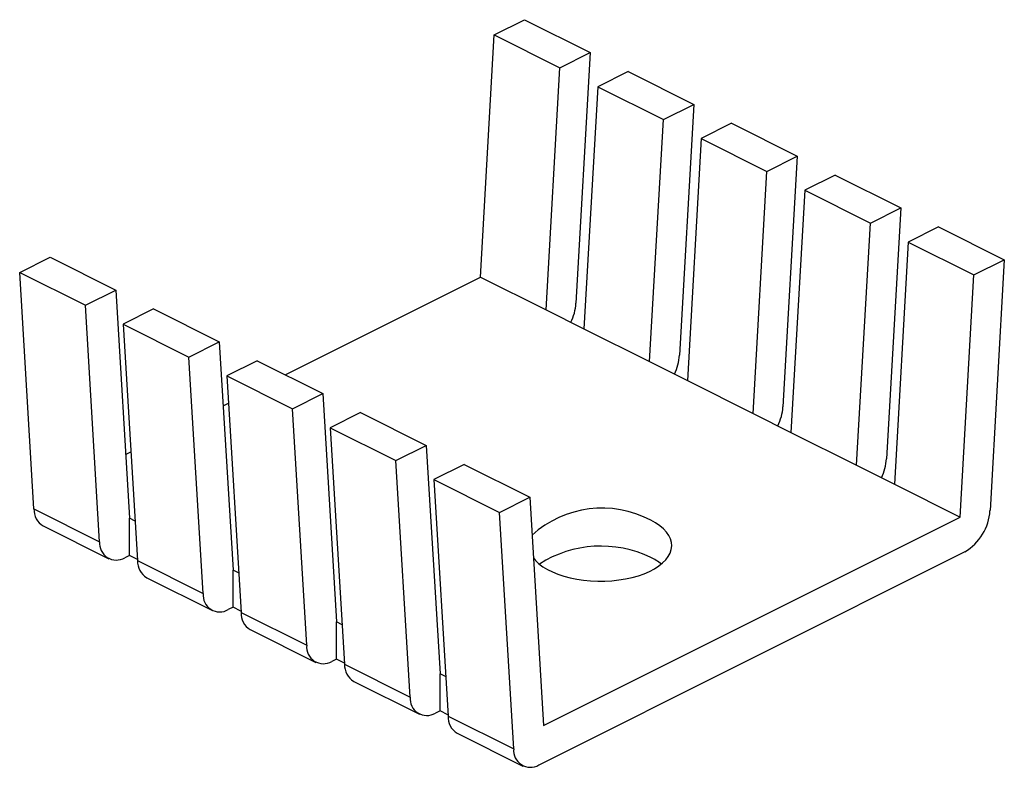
# Model space of a CAD drawing. Extents: x 0 to 142, y 0 to 126.
import ezdxf

# ---------------------------------------------------------------- set-up
doc = ezdxf.new("R2010")
doc.units = 0
doc.layers.get('0').update_dxf_attribs({"linetype": 'CONTINUOUS'})

msp = doc.modelspace()

# ---------------------------------------------------------------- linework, layer by layer
at = {"color": 7, "linetype": 'CONTINUOUS'}
for p, q in [((127.894, 125.501), (128.745, 125.926)), ((128.745, 125.926), (130.583, 125.007)), ((127.507, 118.725), (127.894, 125.501)), ((127.894, 125.501), (129.732, 124.581)), ((129.732, 124.581), (130.583, 125.007)), ((130.583, 125.007), (130.182, 117.989)), ((129.346, 117.806), (129.732, 124.581)), ((131.644, 124.476), (130.793, 124.051)), ((131.644, 124.476), (133.482, 123.557)), ((130.793, 124.051), (130.406, 117.276)), ((130.793, 124.051), (132.631, 123.132)), ((132.631, 123.132), (133.482, 123.557)), ((133.482, 123.557), (133.082, 116.54)), ((132.245, 116.357), (132.631, 123.132)), ((134.543, 123.027), (133.692, 122.601)), ((134.543, 123.027), (136.381, 122.108)), ((133.692, 122.601), (133.305, 115.826)), ((133.692, 122.601), (135.531, 121.682)), ((135.531, 121.682), (136.381, 122.108)), ((136.381, 122.108), (135.981, 115.09)), ((135.144, 114.907), (135.531, 121.682)), ((137.442, 121.577), (136.591, 121.152)), ((137.442, 121.577), (139.28, 120.658)), ((136.591, 121.152), (136.205, 114.377)), ((136.591, 121.152), (138.43, 120.233)), ((138.43, 120.233), (139.28, 120.658)), ((139.28, 120.658), (138.88, 113.641)), ((138.043, 113.458), (138.43, 120.233)), ((140.341, 120.128), (139.49, 119.702)), ((140.341, 120.128), (142.18, 119.208)), ((139.49, 119.702), (139.104, 112.927)), ((139.49, 119.702), (141.329, 118.783)), ((114.602, 118.855), (115.453, 119.28)), ((115.453, 119.28), (117.292, 118.361)), ((141.329, 118.783), (142.18, 119.208)), ((142.18, 119.208), (141.779, 112.191)), ((114.602, 118.855), (116.441, 117.936)), ((115.003, 112.238), (114.602, 118.855)), ((122.035, 115.989), (127.507, 118.725)), ((127.507, 118.725), (129.346, 117.806)), ((140.942, 112.008), (141.329, 118.783)), ((116.441, 117.936), (117.292, 118.361)), ((117.292, 118.361), (117.678, 111.973)), ((116.841, 111.319), (116.441, 117.936)), ((118.352, 117.831), (117.502, 117.405)), ((118.352, 117.831), (120.191, 116.911)), ((129.346, 117.806), (130.406, 117.276)), ((117.502, 117.405), (119.34, 116.486)), ((117.502, 117.405), (117.902, 110.788)), ((130.406, 117.276), (132.245, 116.357)), ((119.34, 116.486), (120.191, 116.911)), ((120.191, 116.911), (120.577, 110.523)), ((119.741, 109.869), (119.34, 116.486)), ((121.251, 116.381), (120.401, 115.956)), ((121.251, 116.381), (123.09, 115.462)), ((132.245, 116.357), (133.305, 115.826)), ((120.401, 115.956), (122.239, 115.037)), ((120.401, 115.956), (120.801, 109.339)), ((133.305, 115.826), (135.144, 114.907)), ((122.239, 115.037), (123.09, 115.462)), ((123.09, 115.462), (123.477, 109.073)), ((120.299, 115.121), (120.447, 115.195)), ((122.64, 108.42), (122.239, 115.037)), ((124.151, 114.932), (123.3, 114.506)), ((124.151, 114.932), (125.989, 114.012)), ((135.144, 114.907), (136.205, 114.377)), ((123.3, 114.506), (125.138, 113.587)), ((123.3, 114.506), (123.7, 107.889)), ((136.205, 114.377), (138.043, 113.458)), ((125.138, 113.587), (125.989, 114.012)), ((125.989, 114.012), (126.376, 107.624)), ((117.57, 113.757), (117.718, 113.831)), ((125.539, 106.97), (125.138, 113.587)), ((127.05, 113.482), (126.199, 113.057)), ((127.05, 113.482), (128.888, 112.563)), ((138.043, 113.458), (139.104, 112.927)), ((126.199, 113.057), (128.037, 112.137)), ((126.199, 113.057), (126.599, 106.44)), ((139.104, 112.927), (140.942, 112.008)), ((128.037, 112.137), (128.888, 112.563)), ((128.888, 112.563), (129.275, 106.174)), ((115.003, 112.238), (116.841, 111.319)), ((117.835, 111.894), (117.678, 111.973)), ((117.678, 110.933), (117.678, 111.973)), ((128.438, 105.52), (128.037, 112.137)), ((129.275, 106.174), (140.942, 112.008)), ((115.261, 111.758), (117.099, 110.839)), ((117.678, 110.933), (117.547, 110.868)), ((117.9, 110.823), (117.678, 110.933)), ((141.074, 111.035), (129.143, 105.069)), ((117.902, 110.788), (119.741, 109.869)), ((118.16, 110.309), (119.999, 109.39)), ((120.734, 110.445), (120.577, 110.523)), ((120.577, 109.484), (120.577, 110.523)), ((120.577, 109.484), (120.446, 109.418)), ((120.799, 109.373), (120.577, 109.484)), ((120.801, 109.339), (122.64, 108.42)), ((123.633, 108.995), (123.477, 109.073)), ((123.477, 108.034), (123.477, 109.073)), ((121.059, 108.859), (122.898, 107.94)), ((123.477, 108.034), (123.345, 107.968)), ((123.698, 107.923), (123.477, 108.034)), ((123.7, 107.889), (125.539, 106.97)), ((126.376, 106.585), (126.376, 107.624)), ((126.533, 107.545), (126.376, 107.624)), ((123.958, 107.41), (125.797, 106.49)), ((126.376, 106.585), (126.244, 106.519)), ((126.597, 106.474), (126.376, 106.585)), ((126.599, 106.44), (128.438, 105.52)), ((126.858, 105.96), (128.696, 105.041))]:
    msp.add_line(p, q, dxfattribs=at)
msp.add_lwpolyline([(128.991, 110.864), (129.053, 110.79), (129.146, 110.702), (129.257, 110.619), (129.383, 110.541), (129.524, 110.471), (129.678, 110.408), (129.844, 110.353), (130.021, 110.306), (130.205, 110.269), (130.397, 110.24), (130.592, 110.222), (130.791, 110.213), (130.99, 110.214), (131.189, 110.226), (131.383, 110.247), (131.573, 110.277), (131.756, 110.317), (131.93, 110.366), (132.093, 110.423), (132.244, 110.488), (132.382, 110.56), (132.504, 110.639), (132.61, 110.723), (132.699, 110.813), (132.769, 110.906), (132.821, 111.002), (132.853, 111.1), (132.866, 111.2), (132.858, 111.3), (132.831, 111.398), (132.784, 111.495), (132.718, 111.589), (132.634, 111.68), (132.532, 111.765), (132.414, 111.846), (132.28, 111.92), (132.28, 111.92)], dxfattribs=at)
for centre, radius, start, end in [((128.725, 118.093), 1.461, 334.2611, 355.9296), ((131.624, 116.643), 1.461, 334.2611, 355.9296), ((134.523, 115.194), 1.461, 334.2611, 355.9296), ((137.422, 113.744), 1.461, 334.2611, 355.9296), ((130.914, 109.329), 2.929, 62.2045, 132.0569), ((115.541, 112.218), 0.539, 177.9247, 238.6414), ((140.339, 112.276), 1.442, 300.6126, 356.6345), ((117.31, 111.274), 0.47, 174.5389, 300.2406), ((130.888, 107.959), 3.236, 64.5242, 122.3472), ((131.608, 109.499), 1.536, 50.9979, 64.0523), ((118.441, 110.769), 0.539, 177.9247, 238.6414), ((120.209, 109.824), 0.47, 174.5389, 300.2406), ((121.34, 109.319), 0.539, 177.9247, 238.6414), ((123.108, 108.375), 0.47, 174.5389, 300.2406), ((124.239, 107.87), 0.539, 177.9247, 238.6414), ((126.007, 106.925), 0.47, 174.5389, 300.2406), ((127.138, 106.42), 0.539, 177.9247, 238.6414), ((128.906, 105.476), 0.47, 174.5389, 300.2406)]:
    msp.add_arc(centre, radius, start, end, dxfattribs=at)

doc.saveas('drawing.dxf')
